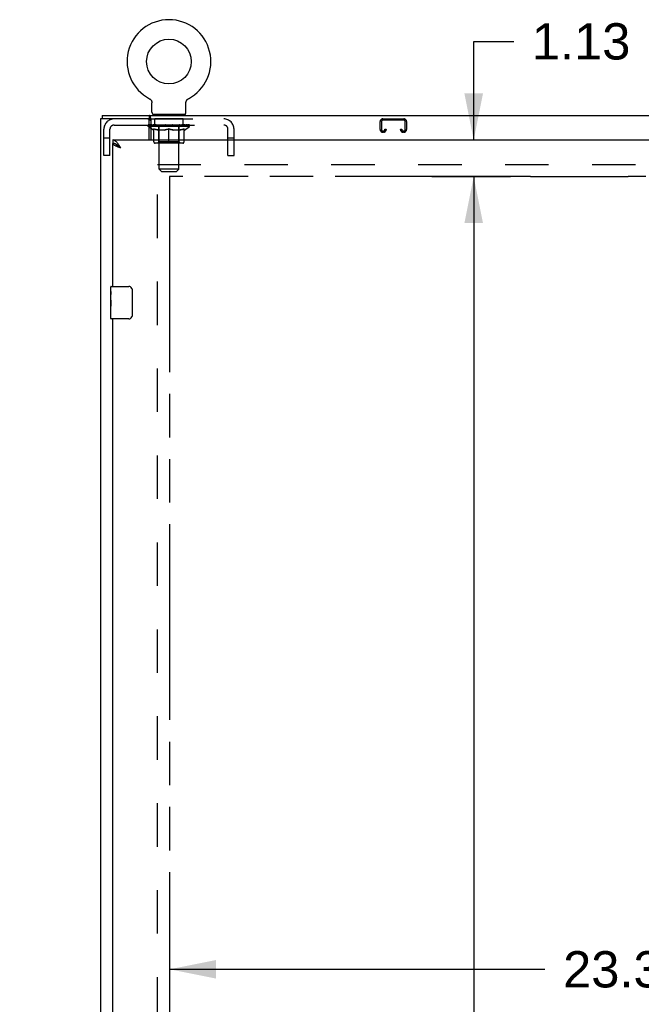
# Model space of a CAD drawing. Header units: inches. Extents: x 0 to 243, y 0 to 157.
# Tile 9 of 22: x 46 to 65, y 94 to 124. Entities that reach past the tile are written whole.
import ezdxf

# ---------------------------------------------------------------- set-up
doc = ezdxf.new("R2010")
doc.units = ezdxf.units.IN
doc.header["$LTSCALE"] = 13.357143
doc.header["$MEASUREMENT"] = 0
doc.linetypes.add('HIDDEN', pattern=[0.2, 0.1, -0.1])
doc.linetypes.add('PHANTOM', pattern=[0.8, 0.45, -0.05, 0.1, -0.05, 0.1, -0.05])
doc.layers.get('0').update_dxf_attribs({"linetype": 'CONTINUOUS'})
for name, color, linetype in [('02___PRT_ALL_AXES', 7, 'CONTINUOUS'), ('AVAILABLE_DOOR_SPACE', 7, 'CONTINUOUS'), ('DEFAULT_2', 8, 'HIDDEN'), ('DIMENSIONS', 7, 'CONTINUOUS')]:
    doc.layers.add(name, color=color, linetype=linetype)
doc.styles.get("Standard").update_dxf_attribs({"font": 'arial.ttf'})
doc.dimstyles.new('DIMSTYLE_2', dxfattribs={"dimtxt": 1.114286, "dimasz": 1.428571, "dimexe": 0.09, "dimexo": 0.07, "dimgap": 0.039, "dimtad": 0, "dimtih": 1, "dimtoh": 1, "dimzin": 4, "dimdsep": 46, "dimtxsty": 'Standard', "dimblk": '_FILLED', "dimblk1": '_FILLED', "dimblk2": '_FILLED', "dimcen": 0.09, "dimazin": 1, "dimtfac": 1, "dimtdec": 3, "dimtofl": 0, "dimtmove": 0, "dimatfit": 3, "dimldrblk": '_FILLED', "dimfxl": 1, "dimtolj": 1, "dimtzin": 4, "dimarcsym": 0})

# ---------------------------------------------------------------- blocks, each defined once
blk = doc.blocks.new('_FILLED')
at = {"color": 0, "linetype": 'ByBlock'}
blk.add_solid([(0, 0), (-1, 0.2), (-1, -0.2)], dxfattribs=at)
blk = doc.blocks.new('*D8')
at = {"layer": 'DIMENSIONS', "color": 2, "linetype": 'Continuous'}
for p, q in [((48.883, 92.119), (46.025, 92.119)), ((50.633, 92.119), (53.369, 92.119))]:
    blk.add_line(p, q, dxfattribs=at)
at = {"layer": 'DIMENSIONS', "color": 2, "linetype": 'Continuous', "xscale": 1.4285714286, "yscale": 1.4285714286, "zscale": 1.4285714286}
blk.add_blockref('_FILLED', (48.883, 92.119), dxfattribs=at)
at = {"layer": 'DIMENSIONS', "color": 2, "linetype": 'Continuous', "xscale": 1.4285714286, "yscale": 1.4285714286, "zscale": 1.4285714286, "rotation": 180}
blk.add_blockref('_FILLED', (50.633, 92.119), dxfattribs=at)
at = {"layer": 'DIMENSIONS', "color": 2, "linetype": 'Continuous', "insert": (53.926, 92.677), "char_height": 1.1143, "width": 3.02804, "attachment_point": 1, "line_spacing_factor": 0.9}
blk.add_mtext('1.75', dxfattribs=at)
blk = doc.blocks.new('*D9')
at = {"layer": 'DIMENSIONS', "color": 2, "linetype": 'Continuous'}
for p, q in [((50.633, 94.586), (62.168, 94.586)), ((73.945, 94.586), (67.176, 94.586))]:
    blk.add_line(p, q, dxfattribs=at)
at = {"layer": 'DIMENSIONS', "color": 2, "linetype": 'Continuous', "xscale": 1.4285714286, "yscale": 1.4285714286, "zscale": 1.4285714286, "rotation": 180}
blk.add_blockref('_FILLED', (50.633, 94.586), dxfattribs=at)
at = {"layer": 'DIMENSIONS', "color": 2, "linetype": 'Continuous', "xscale": 1.4285714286, "yscale": 1.4285714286, "zscale": 1.4285714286}
blk.add_blockref('_FILLED', (73.945, 94.586), dxfattribs=at)
at = {"layer": 'DIMENSIONS', "color": 2, "linetype": 'Continuous', "insert": (64.672, 95.143), "char_height": 1.1143, "width": 3.89379, "attachment_point": 2, "line_spacing_factor": 0.9}
blk.add_mtext('23.31', dxfattribs=at)
blk = doc.blocks.new('*D11')
at = {"layer": 'DIMENSIONS', "color": 2, "linetype": 'Continuous'}
for p, q in [((60.372, 118.945), (58.692, 118.945)), ((59.977, 118.945), (59.977, 85.934)), ((59.977, 50.695), (59.977, 82.034))]:
    blk.add_line(p, q, dxfattribs=at)
at = {"layer": 'DIMENSIONS', "color": 2, "linetype": 'Continuous', "xscale": 1.4285714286, "yscale": 1.4285714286, "zscale": 1.4285714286}
for p, rotation in [((59.977, 118.945), 90), ((59.977, 50.695), 270)]:
    blk.add_blockref('_FILLED', p, dxfattribs=dict(at, rotation=rotation))
at = {"layer": 'DIMENSIONS', "color": 2, "linetype": 'Continuous', "insert": (59.977, 85.377), "char_height": 1.1143, "width": 3.89379, "attachment_point": 2, "line_spacing_factor": 0.9}
blk.add_mtext('68.25\\Ptyp.', dxfattribs=at)
blk = doc.blocks.new('*D13')
at = {"layer": 'DIMENSIONS', "color": 2, "linetype": 'Continuous'}
for p, q in [((59.977, 120.07), (59.977, 123.1)), ((59.977, 123.1), (61.206, 123.1)), ((58.692, 120.07), (61.108, 120.07)), ((58.692, 118.945), (61.108, 118.945)), ((59.977, 118.945), (59.977, 116.088))]:
    blk.add_line(p, q, dxfattribs=at)
at = {"layer": 'DIMENSIONS', "color": 2, "linetype": 'Continuous', "xscale": 1.4285714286, "yscale": 1.4285714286, "zscale": 1.4285714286}
for p, rotation in [((59.977, 120.07), 270), ((59.977, 118.945), 90)]:
    blk.add_blockref('_FILLED', p, dxfattribs=dict(at, rotation=rotation))
at = {"layer": 'DIMENSIONS', "color": 2, "linetype": 'Continuous', "insert": (61.763, 123.657), "char_height": 1.1143, "width": 3.02804, "attachment_point": 1, "line_spacing_factor": 0.9}
blk.add_mtext('1.13', dxfattribs=at)

msp = doc.modelspace()

# ---------------------------------------------------------------- linework, layer by layer
at = {"color": 7, "linetype": 'Continuous'}
for p, q in [((50.012, 121.339), (50.012, 121.339)), ((50.012, 121.339), (50.016, 121.336)), ((50.013, 121.338), (50.015, 121.337)), ((50.016, 121.336), (50.021, 121.334)), ((50.021, 121.334), (50.025, 121.331)), ((50.025, 121.331), (50.03, 121.328)), ((50.029, 121.328), (50.034, 121.325)), ((50.034, 121.325), (50.038, 121.321)), ((51.185, 121.321), (51.19, 121.325)), ((51.189, 121.325), (51.194, 121.328)), ((51.194, 121.328), (51.198, 121.331)), ((51.198, 121.331), (51.202, 121.334)), ((51.202, 121.334), (51.207, 121.336)), ((51.202, 121.334), (51.204, 121.334)), ((51.207, 121.336), (51.211, 121.339)), ((51.208, 121.337), (51.21, 121.338)), ((50.038, 121.321), (50.042, 121.318)), ((50.042, 121.318), (50.045, 121.314)), ((50.045, 121.314), (50.049, 121.31)), ((50.049, 121.311), (50.053, 121.307)), ((50.053, 121.307), (50.056, 121.303)), ((50.056, 121.303), (50.059, 121.298)), ((50.059, 121.299), (50.062, 121.294)), ((50.062, 121.294), (50.065, 121.29)), ((50.065, 121.29), (50.068, 121.286)), ((50.068, 121.286), (50.071, 121.281)), ((50.071, 121.281), (50.073, 121.276)), ((50.073, 121.276), (50.075, 121.272)), ((50.075, 121.272), (50.077, 121.267)), ((50.077, 121.267), (50.079, 121.262)), ((50.079, 121.262), (50.081, 121.257)), ((50.081, 121.257), (50.083, 121.252)), ((50.083, 121.252), (50.084, 121.247)), ((50.084, 121.247), (50.085, 121.242)), ((50.085, 121.242), (50.086, 121.237)), ((50.086, 121.237), (50.087, 121.232)), ((50.089, 120.919), (50.089, 121.212)), ((51.135, 121.226), (51.136, 121.232)), ((51.135, 121.221), (51.135, 121.226)), ((51.135, 121.216), (51.135, 121.221)), ((51.135, 121.216), (51.135, 121.221)), ((51.135, 121.212), (51.135, 121.216)), ((51.135, 120.919), (51.135, 121.212)), ((51.136, 121.232), (51.137, 121.237)), ((51.137, 121.237), (51.138, 121.242)), ((51.138, 121.242), (51.139, 121.247)), ((51.139, 121.247), (51.14, 121.252)), ((51.14, 121.252), (51.142, 121.257)), ((51.142, 121.257), (51.144, 121.262)), ((51.144, 121.262), (51.146, 121.267)), ((51.146, 121.267), (51.148, 121.272)), ((51.148, 121.272), (51.15, 121.276)), ((51.15, 121.276), (51.152, 121.281)), ((51.152, 121.281), (51.155, 121.286)), ((51.155, 121.286), (51.158, 121.29)), ((51.158, 121.29), (51.161, 121.294)), ((51.161, 121.294), (51.164, 121.299)), ((51.164, 121.298), (51.167, 121.303)), ((51.167, 121.303), (51.171, 121.307)), ((51.17, 121.307), (51.174, 121.311)), ((51.174, 121.31), (51.178, 121.314)), ((51.178, 121.314), (51.182, 121.318)), ((51.181, 121.318), (51.185, 121.321)), ((48.56, 120.82), (48.56, 120.716)), ((48.56, 120.82), (108.456, 120.82)), ((50.015, 120.716), (50.015, 120.82)), ((50.06, 120.723), (50.06, 120.07)), ((50.112, 120.85), (50.112, 120.82)), ((51.112, 120.85), (50.112, 120.85)), ((51.112, 120.85), (51.112, 120.82)), ((50.007, 120.529), (50.06, 120.529)), ((50.007, 120.483), (50.06, 120.483)), ((50.06, 120.426), (50.007, 120.463)), ((50.016, 120.523), (50.016, 120.529)), ((48.883, 120.07), (48.883, 119.966)), ((49.006, 119.924), (48.996, 119.931)), ((48.823, 115.409), (48.823, 115.555)), ((48.838, 115.57), (49.378, 115.57)), ((49.477, 115.47), (49.477, 114.67)), ((48.823, 115.152), (48.823, 115.185)), ((48.823, 114.955), (48.823, 114.986)), ((48.823, 114.585), (48.823, 114.724)), ((49.378, 114.57), (48.838, 114.57))]:
    msp.add_line(p, q, dxfattribs=at)
at = {"color": 3, "linetype": 'Continuous'}
for p, q in [((48.508, 120.716), (48.508, 48.924)), ((50.015, 120.716), (48.508, 120.716)), ((50.007, 120.07), (50.007, 120.654)), ((48.883, 120.07), (77.57, 120.07)), ((48.883, 115.57), (48.883, 119.966)), ((48.883, 85.32), (48.883, 114.57))]:
    msp.add_line(p, q, dxfattribs=at)
at = {"color": 7, "linetype": 'Continuous'}
for points in [[(50.087, 121.232), (50.088, 121.226), (50.088, 121.221)], [(50.088, 121.226), (50.088, 121.221), (50.088, 121.216), (50.089, 121.212)], [(50.046, 120.769), (50.045, 120.774), (50.044, 120.78), (50.042, 120.785), (50.041, 120.789), (50.039, 120.794), (50.038, 120.798), (50.036, 120.802), (50.035, 120.806), (50.033, 120.809), (50.031, 120.812), (50.028, 120.814), (50.026, 120.816), (50.024, 120.818), (50.021, 120.819), (50.019, 120.82), (50.017, 120.82), (50.015, 120.82)], [(50.06, 120.723), (50.059, 120.725), (50.057, 120.728), (50.056, 120.731), (50.055, 120.735), (50.053, 120.74), (50.052, 120.744), (50.051, 120.749), (50.05, 120.754), (50.048, 120.759), (50.046, 120.769)], [(48.996, 119.931), (48.985, 119.937), (48.975, 119.942), (48.965, 119.947), (48.954, 119.951), (48.944, 119.955), (48.934, 119.958), (48.924, 119.961), (48.913, 119.963), (48.903, 119.965), (48.893, 119.966), (48.883, 119.966)], [(49.129, 119.824), (49.118, 119.831), (49.107, 119.838), (49.096, 119.845), (49.085, 119.852), (49.075, 119.859), (49.064, 119.866), (49.055, 119.873), (49.045, 119.881), (49.037, 119.888), (49.028, 119.895), (49.021, 119.902), (49.014, 119.909), (49.008, 119.916), (49.002, 119.923), (48.998, 119.929)], [(49.129, 119.824), (49.119, 119.833), (49.109, 119.842), (49.098, 119.851), (49.088, 119.86), (49.078, 119.869), (49.067, 119.878), (49.057, 119.887), (49.047, 119.895), (49.037, 119.903), (49.026, 119.91), (49.016, 119.917), (49.006, 119.924)], [(49.471, 115.506), (49.473, 115.501), (49.474, 115.495), (49.476, 115.489), (49.477, 115.483), (49.477, 115.476), (49.477, 115.47)], [(49.477, 114.67), (49.477, 114.664), (49.477, 114.657), (49.476, 114.651), (49.474, 114.645), (49.473, 114.64), (49.471, 114.634)]]:
    msp.add_lwpolyline(points, dxfattribs=at)
at = {"color": 3, "linetype": 'Continuous'}
for points in [[(50.031, 120.697), (50.029, 120.7), (50.028, 120.703), (50.027, 120.705), (50.026, 120.707), (50.025, 120.709), (50.023, 120.711), (50.022, 120.713), (50.02, 120.714), (50.019, 120.715), (50.017, 120.716), (50.016, 120.716), (50.015, 120.716)], [(50.06, 120.66), (50.058, 120.661), (50.056, 120.661), (50.054, 120.662), (50.052, 120.663), (50.049, 120.665), (50.047, 120.666), (50.045, 120.668), (50.044, 120.67), (50.042, 120.672), (50.041, 120.675), (50.039, 120.677), (50.038, 120.68), (50.036, 120.683), (50.035, 120.685), (50.034, 120.688), (50.033, 120.691), (50.031, 120.697)], [(49.037, 119.96), (49.026, 119.974), (49.016, 119.986), (49.006, 119.998), (48.996, 120.009), (48.985, 120.019), (48.975, 120.028), (48.965, 120.037), (48.954, 120.045), (48.944, 120.051), (48.934, 120.057), (48.924, 120.062), (48.913, 120.065), (48.903, 120.068), (48.893, 120.069), (48.883, 120.07)], [(48.992, 119.877), (48.979, 119.883), (48.967, 119.889), (48.955, 119.895), (48.944, 119.901), (48.933, 119.907), (48.924, 119.913), (48.916, 119.919), (48.908, 119.924), (48.901, 119.93), (48.896, 119.936), (48.891, 119.942), (48.887, 119.948), (48.885, 119.954), (48.883, 119.96), (48.883, 119.966)], [(49.129, 119.824), (49.097, 119.835), (49.081, 119.841), (49.065, 119.847), (49.05, 119.853), (49.035, 119.859), (49.02, 119.865), (49.006, 119.871), (48.992, 119.877)], [(49.129, 119.824), (49.119, 119.84), (49.109, 119.856), (49.098, 119.872), (49.088, 119.887), (49.078, 119.903), (49.067, 119.918), (49.057, 119.933), (49.047, 119.947), (49.037, 119.96)]]:
    msp.add_lwpolyline(points, dxfattribs=at)
at = {"color": 7, "linetype": 'Continuous'}
msp.add_circle((50.612, 122.478), 0.688, dxfattribs=at)
for centre, radius, start, end in [((50.612, 122.478), 1.288, 297.7005, 242.2995), ((50.158, 120.919), 0.069, 180, 270), ((51.066, 120.919), 0.069, 270, 360), ((48.838, 115.555), 0.015, 90, 180), ((49.378, 115.47), 0.1, 21.1999, 90), ((48.838, 114.585), 0.015, 180, 270), ((49.378, 114.67), 0.1, 270, 338.7946)]:
    msp.add_arc(centre, radius, start, end, dxfattribs=at)
at = {"color": 3, "linetype": 'Continuous'}
msp.add_arc((49.945, 120.654), 0.0625, 0, 90, dxfattribs=at)
at = {"color": 7, "linetype": 'Continuous'}
for major_axis, ratio, start_param, end_param in [((0.633, -0.007), 0.05963, -2.838724, -2.791898), ((0.633, -0.013), 0.05688, -2.765264, -2.626792)]:
    msp.add_ellipse((50.612, 120.53), major_axis=major_axis, ratio=ratio, start_param=start_param, end_param=end_param, dxfattribs=at)
at = {"layer": '02___PRT_ALL_AXES', "color": 8, "linetype": 'HIDDEN'}
for p, q in [((50.174, 120.529), (50.174, 120.716)), ((51.049, 120.716), (50.174, 120.716)), ((51.049, 120.529), (50.174, 120.529)), ((51.049, 120.529), (51.049, 120.716))]:
    msp.add_line(p, q, dxfattribs=at)
at = {"layer": '02___PRT_ALL_AXES', "color": 7, "linetype": 'Continuous'}
for p, q in [((48.823, 115.409), (48.823, 115.555)), ((48.823, 115.152), (48.823, 115.409)), ((48.828, 115.353), (48.823, 115.353)), ((48.829, 115.185), (48.829, 115.322)), ((48.823, 115.185), (48.829, 115.185)), ((48.823, 114.585), (48.823, 115.149)), ((48.824, 115.122), (48.823, 115.122)), ((48.823, 114.991), (48.828, 114.991)), ((48.823, 114.955), (48.829, 114.955)), ((48.823, 114.892), (48.829, 114.892)), ((48.823, 114.724), (48.829, 114.724)), ((48.829, 114.724), (48.829, 114.955))]:
    msp.add_line(p, q, dxfattribs=at)
for points in [[(48.823, 115.409), (48.823, 115.406), (48.823, 115.401), (48.824, 115.396), (48.825, 115.382)], [(48.825, 115.382), (48.826, 115.375), (48.827, 115.367), (48.828, 115.358)], [(48.828, 115.358), (48.829, 115.349), (48.829, 115.34), (48.829, 115.331), (48.829, 115.322)], [(48.823, 115.152), (48.823, 115.143), (48.823, 115.134), (48.824, 115.124)], [(48.824, 115.124), (48.827, 115.091), (48.828, 115.079), (48.828, 115.066), (48.829, 115.054), (48.829, 115.041), (48.829, 115.028), (48.829, 115.015), (48.829, 115.002), (48.828, 114.99), (48.828, 114.978), (48.827, 114.966)]]:
    msp.add_lwpolyline(points, dxfattribs=at)
msp.add_ellipse((49.086, 114.986), major_axis=(0.263, 0), ratio=0.432808, start_param=3.141593, end_param=3.321581, dxfattribs=at)
at = {"layer": 'AVAILABLE_DOOR_SPACE', "color": 4, "linetype": 'PHANTOM'}
for p, q in [((50.633, 118.945), (50.633, 50.695)), ((61.726, 118.945), (50.633, 118.945)), ((61.726, 118.945), (61.726, 118.944)), ((61.726, 118.944), (64.726, 118.944)), ((64.726, 118.944), (64.726, 118.945)), ((73.945, 118.945), (64.726, 118.945))]:
    msp.add_line(p, q, dxfattribs=at)
at = {"layer": 'DEFAULT_2', "color": 8, "linetype": 'HIDDEN'}
for p, q in [((50.012, 121.339), (50.012, 121.339)), ((50.019, 121.334), (50.021, 121.334)), ((51.211, 121.339), (51.211, 121.339)), ((50.299, 120.85), (50.299, 120.82)), ((50.312, 119.169), (50.312, 120.816)), ((50.912, 119.169), (50.912, 120.816)), ((50.924, 120.85), (50.924, 120.82)), ((48.929, 120.529), (50.007, 120.529)), ((49.978, 120.483), (49.978, 120.53)), ((50.007, 120.463), (49.978, 120.483)), ((50.007, 120.483), (49.978, 120.483)), ((49.988, 120.523), (49.988, 120.53)), ((49.997, 120.52), (49.997, 120.523)), ((49.997, 120.52), (51.227, 120.52)), ((50.005, 120.52), (50.005, 120.523)), ((50.006, 120.52), (50.006, 120.523)), ((50.015, 120.716), (52.295, 120.716)), ((50.016, 120.529), (50.016, 120.53)), ((50.033, 120.52), (50.033, 120.523)), ((50.035, 120.52), (50.035, 120.523)), ((50.06, 120.529), (52.295, 120.529)), ((51.245, 120.483), (50.06, 120.483)), ((50.138, 120.372), (50.06, 120.426)), ((50.063, 120.523), (50.063, 120.53)), ((50.078, 120.52), (50.078, 120.523)), ((50.08, 120.52), (50.08, 120.523)), ((50.285, 120.523), (50.083, 120.523)), ((50.126, 120.523), (50.126, 120.53)), ((50.128, 120.52), (50.128, 120.523)), ((50.129, 120.52), (50.129, 120.523)), ((50.132, 120.52), (50.132, 120.523)), ((50.139, 120.52), (50.139, 120.523)), ((50.139, 120.52), (50.139, 120.523)), ((50.142, 120.52), (50.142, 120.523)), ((50.146, 120.52), (50.146, 120.524)), ((50.15, 120.52), (50.15, 120.523)), ((50.164, 120.52), (50.164, 120.523)), ((50.182, 120.52), (50.182, 120.523)), ((50.183, 120.52), (50.183, 120.526)), ((50.203, 120.52), (50.203, 120.523)), ((50.203, 120.52), (50.203, 120.523)), ((50.205, 120.523), (50.205, 120.53)), ((50.214, 120.52), (50.214, 120.523)), ((50.218, 120.52), (50.218, 120.523)), ((50.228, 120.52), (50.228, 120.523)), ((50.239, 120.52), (50.239, 120.527)), ((50.254, 120.52), (50.254, 120.523)), ((50.257, 120.52), (50.257, 120.523)), ((50.285, 120.52), (50.285, 120.523)), ((50.352, 120.523), (50.29, 120.523)), ((50.295, 120.523), (50.295, 120.53)), ((50.299, 120.012), (50.299, 120.48)), ((50.302, 120.52), (50.302, 120.523)), ((50.306, 120.52), (50.306, 120.523)), ((50.312, 120.52), (50.312, 120.528)), ((50.317, 120.52), (50.317, 120.523)), ((50.327, 120.52), (50.327, 120.523)), ((50.352, 120.52), (50.352, 120.523)), ((50.427, 120.523), (50.367, 120.523)), ((50.388, 120.52), (50.388, 120.523)), ((50.395, 120.523), (50.395, 120.53)), ((50.399, 120.52), (50.399, 120.523)), ((50.401, 120.52), (50.401, 120.529)), ((50.404, 120.52), (50.404, 120.523)), ((50.411, 120.52), (50.411, 120.523)), ((50.427, 120.52), (50.427, 120.523)), ((50.507, 120.523), (50.453, 120.523)), ((50.466, 120.52), (50.466, 120.523)), ((50.497, 120.523), (50.612, 120.53)), ((50.502, 120.523), (50.502, 120.53)), ((50.502, 120.523), (50.502, 120.53)), ((50.502, 120.53), (50.502, 120.53)), ((50.502, 120.52), (50.502, 120.523)), ((50.506, 120.52), (50.506, 120.524)), ((50.507, 120.52), (50.507, 120.523)), ((50.507, 120.52), (50.507, 120.523)), ((50.591, 120.523), (50.543, 120.523)), ((50.548, 120.52), (50.548, 120.523)), ((50.591, 120.52), (50.591, 120.523)), ((50.609, 120.523), (50.609, 120.523)), ((50.609, 120.52), (50.609, 120.523)), ((50.609, 120.52), (50.609, 120.523)), ((50.612, 120.523), (50.612, 120.53)), ((50.614, 120.52), (50.614, 120.523)), ((50.614, 120.52), (50.614, 120.523)), ((50.614, 120.523), (50.614, 120.523)), ((50.616, 120.523), (50.681, 120.523)), ((50.632, 120.52), (50.632, 120.523)), ((50.648, 120.523), (50.648, 120.528)), ((50.648, 120.528), (50.726, 120.523)), ((50.67, 120.523), (50.67, 120.526)), ((50.675, 120.52), (50.675, 120.523)), ((50.716, 120.52), (50.716, 120.523)), ((50.716, 120.52), (50.716, 120.523)), ((50.716, 120.523), (50.771, 120.523)), ((50.717, 120.52), (50.717, 120.524)), ((50.721, 120.523), (50.721, 120.53)), ((50.721, 120.53), (50.722, 120.53)), ((50.721, 120.52), (50.721, 120.523)), ((50.722, 120.523), (50.722, 120.53)), ((50.757, 120.52), (50.757, 120.523)), ((50.797, 120.52), (50.797, 120.523)), ((50.797, 120.523), (50.856, 120.523)), ((50.812, 120.52), (50.812, 120.523)), ((50.819, 120.52), (50.819, 120.523)), ((50.822, 120.52), (50.822, 120.529)), ((50.824, 120.52), (50.824, 120.523)), ((50.828, 120.523), (50.828, 120.53)), ((50.835, 120.52), (50.835, 120.523)), ((50.871, 120.52), (50.871, 120.523)), ((50.871, 120.523), (50.933, 120.523)), ((50.896, 120.52), (50.896, 120.523)), ((50.907, 120.52), (50.907, 120.523)), ((50.911, 120.52), (50.911, 120.528)), ((50.917, 120.52), (50.917, 120.523)), ((50.921, 120.52), (50.921, 120.523)), ((50.924, 120.012), (50.924, 120.48)), ((50.928, 120.523), (50.928, 120.53)), ((50.938, 120.52), (50.938, 120.523)), ((50.938, 120.523), (51.14, 120.523)), ((50.966, 120.52), (50.966, 120.523)), ((50.969, 120.52), (50.969, 120.523)), ((50.984, 120.52), (50.984, 120.527)), ((50.996, 120.52), (50.996, 120.523)), ((51.005, 120.52), (51.005, 120.523)), ((51.009, 120.52), (51.009, 120.523)), ((51.019, 120.523), (51.019, 120.53)), ((51.02, 120.52), (51.02, 120.523)), ((51.02, 120.52), (51.02, 120.523)), ((51.04, 120.52), (51.04, 120.526)), ((51.041, 120.52), (51.041, 120.523)), ((51.059, 120.52), (51.059, 120.523)), ((51.073, 120.52), (51.073, 120.523)), ((51.078, 120.52), (51.078, 120.524)), ((51.081, 120.52), (51.081, 120.523)), ((51.084, 120.52), (51.084, 120.523)), ((51.084, 120.52), (51.084, 120.523)), ((51.086, 120.372), (51.245, 120.483)), ((51.092, 120.52), (51.092, 120.523)), ((51.095, 120.52), (51.095, 120.523)), ((51.095, 120.52), (51.095, 120.523)), ((51.097, 120.523), (51.097, 120.53)), ((51.143, 120.52), (51.143, 120.523)), ((51.146, 120.52), (51.146, 120.523)), ((51.16, 120.523), (51.16, 120.53)), ((51.189, 120.52), (51.189, 120.523)), ((51.19, 120.52), (51.19, 120.523)), ((51.207, 120.523), (51.207, 120.53)), ((51.217, 120.52), (51.217, 120.523)), ((51.218, 120.52), (51.218, 120.523)), ((51.227, 120.52), (51.227, 120.523)), ((51.235, 120.523), (51.235, 120.53)), ((51.245, 120.483), (51.245, 120.53)), ((57.101, 120.39), (57.101, 120.636)), ((57.141, 120.636), (57.141, 120.39)), ((57.181, 120.716), (57.834, 120.716)), ((57.834, 120.676), (57.181, 120.676)), ((57.874, 120.39), (57.874, 120.636)), ((57.914, 120.636), (57.914, 120.39)), ((48.612, 119.591), (48.612, 120.399)), ((48.799, 120.121), (48.612, 120.121)), ((48.799, 119.591), (48.799, 120.399)), ((50.138, 120.372), (50.148, 120.372)), ((50.148, 120.009), (50.148, 120.415)), ((50.47, 120.372), (50.29, 120.372)), ((50.612, 119.972), (50.612, 120.415)), ((50.933, 120.372), (50.753, 120.372)), ((51.075, 120.009), (51.075, 120.415)), ((51.075, 120.372), (51.086, 120.372)), ((52.425, 119.591), (52.425, 120.399)), ((52.612, 120.121), (52.425, 120.121)), ((52.612, 119.591), (52.612, 120.399)), ((57.181, 120.35), (57.209, 120.35)), ((57.209, 120.31), (57.181, 120.31)), ((57.249, 120.39), (57.249, 120.404)), ((57.249, 120.404), (57.289, 120.404)), ((57.289, 120.404), (57.289, 120.39)), ((57.726, 120.39), (57.726, 120.404)), ((57.726, 120.404), (57.766, 120.404)), ((57.766, 120.404), (57.766, 120.39)), ((57.806, 120.35), (57.834, 120.35)), ((57.834, 120.31), (57.806, 120.31)), ((51.038, 119.972), (50.185, 119.972)), ((50.299, 120.012), (50.259, 119.972)), ((50.924, 120.012), (50.299, 120.012)), ((50.924, 120.012), (50.964, 119.972)), ((48.799, 119.591), (48.612, 119.591)), ((52.425, 119.591), (52.612, 119.591)), ((50.258, 50.268), (50.258, 119.372)), ((50.258, 119.32), (76.862, 119.32)), ((50.381, 119.1), (50.312, 119.169)), ((50.912, 119.169), (50.312, 119.169)), ((50.381, 119.1), (50.843, 119.1)), ((50.843, 119.1), (50.912, 119.169))]:
    msp.add_line(p, q, dxfattribs=at)
for points in [[(50.148, 120.415), (50.174, 120.405), (50.199, 120.396), (50.224, 120.388), (50.249, 120.382), (50.274, 120.376), (50.298, 120.372)], [(50.29, 120.372), (50.267, 120.376), (50.243, 120.382), (50.22, 120.389), (50.196, 120.396), (50.172, 120.405), (50.148, 120.414)], [(50.461, 120.372), (50.485, 120.376), (50.51, 120.382), (50.535, 120.389), (50.56, 120.397), (50.586, 120.406), (50.612, 120.415)], [(50.612, 120.414), (50.587, 120.404), (50.563, 120.396), (50.54, 120.388), (50.517, 120.382), (50.493, 120.376), (50.47, 120.372)], [(50.612, 120.415), (50.638, 120.405), (50.663, 120.396), (50.688, 120.389), (50.713, 120.382), (50.738, 120.376), (50.763, 120.372)], [(50.753, 120.372), (50.73, 120.376), (50.706, 120.382), (50.683, 120.389), (50.659, 120.396), (50.636, 120.404), (50.612, 120.414)], [(50.925, 120.372), (50.95, 120.376), (50.975, 120.382), (50.999, 120.389), (51.024, 120.396), (51.05, 120.405), (51.075, 120.415)], [(51.075, 120.414), (51.051, 120.405), (51.026, 120.396), (51.003, 120.389), (50.979, 120.382), (50.956, 120.376), (50.933, 120.372)]]:
    msp.add_lwpolyline(points, dxfattribs=at)
for centre, radius, start, end in [((50.277, 120.816), 0.0345, 0, 90), ((50.946, 120.816), 0.0345, 90, 180), ((48.929, 120.399), 0.317, 90, 180), ((48.929, 120.399), 0.13, 90, 180), ((50.259, 120.48), 0.0398, 0, 90), ((50.964, 120.48), 0.0398, 90, 180), ((52.295, 120.399), 0.317, 0, 90), ((52.295, 120.399), 0.13, 0, 90), ((57.181, 120.636), 0.08, 90, 180), ((57.181, 120.636), 0.04, 90, 180), ((57.834, 120.636), 0.08, 0, 90), ((57.834, 120.636), 0.04, 0, 90), ((57.181, 120.39), 0.08, 180, 270), ((57.181, 120.39), 0.04, 180, 270), ((57.209, 120.39), 0.08, 270, 360), ((57.209, 120.39), 0.04, 270, 360), ((57.806, 120.39), 0.08, 180, 270), ((57.806, 120.39), 0.04, 180, 270), ((57.834, 120.39), 0.08, 270, 360), ((57.834, 120.39), 0.04, 270, 360), ((50.185, 120.009), 0.0371, 180, 270), ((51.038, 120.009), 0.0371, 270, 360)]:
    msp.add_arc(centre, radius, start, end, dxfattribs=at)
for centre, major_axis, ratio, start_param, end_param in [((50.612, 120.53), (0.633, 0.007), 0.05963, 2.96643, 3.140963), ((49.958, 120.518), (0.198, 0), 0.060556, 6.713838, 7.753689), ((50.612, 120.53), (0.633, 0), 0.060556, 3.141593, 3.316126), ((49.958, 120.511), (0.198, 0.002), 0.05963, 1.376596, 1.469874), ((50.612, 120.53), (0.633, 0.013), 0.05688, 9.07453, 9.249063), ((49.934, 120.518), (0.198, 0.002), 0.05963, 6.538676, 7.578526), ((50.003, 120.518), (0.198, -0.002), 0.05963, 6.889, 7.928851), ((50.612, 120.53), (0.633, -0.007), 0.05963, -2.96643, -2.838724), ((50.003, 120.511), (0.198, 0), 0.060556, 1.551758, 1.645036), ((49.934, 120.511), (0.198, 0.004), 0.05688, 1.20151, 1.294789), ((50.004, 120.514), (0.164, 0.002), 0.05963, 7.348414, 7.897461), ((49.984, 120.514), (0.164, 0.003), 0.05688, 7.173328, 7.722375), ((50.042, 120.514), (0.164, 0), 0.060556, 7.523576, 8.072623), ((50.612, 120.53), (0.633, 0.019), 0.052395, 8.899588, 9.074121), ((49.93, 120.518), (0.198, 0.004), 0.05688, 6.36359, 7.403441), ((50.065, 120.518), (0.198, -0.004), 0.05688, 7.064085, 8.103936), ((50.612, 120.53), (0.633, -0.013), 0.05688, -2.791345, -2.765264), ((50.065, 120.511), (0.198, -0.002), 0.05963, 1.72692, 1.820198), ((49.93, 120.511), (0.198, 0.006), 0.052395, 1.026568, 1.119847), ((49.983, 120.514), (0.164, 0.005), 0.052395, 6.998386, 7.547434), ((50.098, 120.514), (0.164, -0.002), 0.05963, 7.698738, 8.247785), ((50.612, 120.53), (0.633, -0.013), 0.05688, 3.656394, 3.666373), ((50.612, 120.53), (0.633, 0.025), 0.046319, 2.441654, 2.616187), ((50.145, 120.518), (0.198, -0.006), 0.052395, 0.955842, 1.995693), ((50.612, 120.53), (0.633, -0.019), 0.052395, -2.616403, -2.44187), ((49.947, 120.518), (0.198, 0.006), 0.052395, -0.094537, 0.945314), ((50.145, 120.511), (0.198, -0.004), 0.05688, 1.902006, 1.995284), ((49.947, 120.511), (0.198, 0.008), 0.046319, 0.851819, 0.945098), ((50.002, 120.514), (0.164, 0.006), 0.046319, 0.540452, 1.089499), ((50.169, 120.514), (0.164, -0.003), 0.05688, 1.590638, 2.139686), ((50.612, 120.53), (0.633, 0.029), 0.038841, 2.267123, 2.441656), ((50.238, 120.518), (0.198, -0.008), 0.046319, 1.130591, 2.170442), ((50.612, 120.53), (0.633, -0.025), 0.046319, -2.441654, -2.267121), ((49.985, 120.518), (0.198, 0.008), 0.046319, -0.269286, 0.770565), ((50.238, 120.511), (0.198, -0.006), 0.052395, 2.076947, 2.170226), ((49.985, 120.511), (0.198, 0.009), 0.038841, 0.677289, 0.770567), ((50.039, 120.514), (0.164, 0.008), 0.038841, 0.365921, 0.914969), ((50.253, 120.514), (0.164, -0.005), 0.052395, 1.76558, 2.314627), ((50.612, 120.53), (0.633, 0.033), 0.030195, 2.09281, 2.267343), ((50.343, 120.518), (0.198, -0.009), 0.038841, 1.305122, 2.344973), ((50.612, 120.53), (0.633, -0.029), 0.038841, -2.267123, -2.092591), ((50.041, 120.518), (0.198, 0.009), 0.038841, -0.443817, 0.596034), ((50.343, 120.511), (0.198, -0.008), 0.046319, 2.251696, 2.344975), ((50.041, 120.511), (0.198, 0.01), 0.030195, 0.502975, 0.596254), ((50.093, 120.514), (0.164, 0.009), 0.030195, 0.191608, 0.740655), ((50.349, 120.514), (0.164, -0.006), 0.046319, 1.940329, 2.489376), ((50.114, 120.518), (0.198, 0.01), 0.030195, -0.61813, 0.421721), ((50.612, 120.53), (0.633, 0.036), 0.020645, 1.918687, 2.09322), ((50.456, 120.518), (0.198, -0.01), 0.030195, 1.479435, 2.519286), ((50.612, 120.53), (0.633, -0.033), 0.030195, -2.09281, -1.918277), ((50.456, 120.511), (0.198, -0.009), 0.038841, 2.426227, 2.519505), ((50.114, 120.511), (0.198, 0.011), 0.020645, 0.328852, 0.422131), ((50.163, 120.514), (0.164, 0.009), 0.020645, 0.017485, 0.566532), ((50.452, 120.514), (0.164, -0.008), 0.038841, 2.11486, 2.663907), ((50.203, 120.518), (0.198, 0.011), 0.020645, -0.792253, 0.247598), ((50.612, 120.53), (0.633, 0.038), 0.010478, 1.744704, 1.919237), ((50.573, 120.518), (0.198, -0.011), 0.020645, 1.653558, 2.693409), ((50.612, 120.53), (0.633, -0.036), 0.020645, -1.918687, -1.744154), ((50.573, 120.511), (0.198, -0.01), 0.030195, 2.60054, 2.693819), ((50.203, 120.511), (0.198, 0.012), 0.010478, 0.154869, 0.248148), ((50.247, 120.514), (0.164, 0.01), 0.010478, 6.126688, 6.675735), ((50.56, 120.514), (0.164, -0.009), 0.030195, 2.289173, 2.83822), ((50.304, 120.518), (0.198, 0.012), 0.010478, -0.966236, -0.000846), ((50.692, 120.518), (0.198, -0.012), 0.010478, 1.827541, 2.867392), ((50.612, 120.53), (0.633, -0.038), 0.010478, -1.744704, -1.563007), ((50.692, 120.511), (0.198, -0.011), 0.020645, 2.774664, 2.867942), ((50.67, 120.514), (0.164, -0.009), 0.020645, 2.463296, 3.012344), ((50.531, 120.518), (0.198, 0.012), 0.010478, 0.274201, 1.314052), ((50.445, 120.514), (0.164, 0.01), 0.010478, -0.000483, 0.504314), ((50.414, 120.511), (0.198, 0.012), 0.010478, 0.099668, 0.192946), ((50.612, 120.53), (0.633, 0.038), 0.010478, -1.571421, -1.396888), ((50.778, 120.514), (0.164, -0.01), 0.010478, 2.637279, 3.14189), ((50.809, 120.511), (0.198, -0.012), 0.010478, 2.74231, 2.948646), ((50.65, 120.518), (0.198, 0.011), 0.020645, 0.448184, 1.488034), ((50.553, 120.514), (0.164, 0.009), 0.020645, 0.129249, 0.678296), ((50.531, 120.511), (0.198, 0.011), 0.020645, 0.273651, 0.366929), ((50.919, 120.518), (0.198, -0.012), 0.010478, -3.140747, -2.175357), ((50.612, 120.53), (0.633, 0.036), 0.020645, -1.397439, -1.222906), ((50.612, 120.53), (0.633, -0.038), 0.010478, 1.222355, 1.396888), ((50.767, 120.518), (0.198, 0.01), 0.030195, 0.622307, 1.662158), ((50.663, 120.514), (0.164, 0.009), 0.030195, 0.303372, 0.852419), ((50.976, 120.514), (0.164, -0.01), 0.010478, 2.749043, 3.29809), ((51.02, 120.518), (0.198, -0.011), 0.020645, 2.893995, 3.933846), ((50.65, 120.511), (0.198, 0.01), 0.030195, 0.447774, 0.541052), ((51.02, 120.511), (0.198, -0.012), 0.010478, 2.893445, 2.986723), ((50.612, 120.53), (0.633, 0.033), 0.030195, -1.223315, -1.048783), ((50.612, 120.53), (0.633, -0.036), 0.020645, 1.048373, 1.222906), ((50.88, 120.518), (0.198, 0.009), 0.038841, 0.79662, 1.836471), ((50.771, 120.514), (0.164, 0.008), 0.038841, 0.477686, 1.026733), ((51.06, 120.514), (0.164, -0.009), 0.020645, 2.57506, 3.124108), ((51.109, 120.518), (0.198, -0.01), 0.030195, 2.719872, 3.759723), ((50.985, 120.518), (0.198, 0.008), 0.046319, 0.971151, 2.011002), ((50.767, 120.511), (0.198, 0.009), 0.038841, 0.622087, 0.715366), ((51.109, 120.511), (0.198, -0.011), 0.020645, 2.719462, 2.812741), ((50.612, 120.53), (0.633, 0.029), 0.038841, -1.049002, -0.874469), ((50.612, 120.53), (0.633, -0.033), 0.030195, 0.87425, 1.048783), ((50.874, 120.514), (0.164, 0.006), 0.046319, 0.652216, 1.201263), ((51.079, 120.518), (0.198, 0.006), 0.052395, 1.1459, 2.185751), ((51.13, 120.514), (0.164, -0.009), 0.030195, 2.400937, 2.949985), ((51.182, 120.518), (0.198, -0.009), 0.038841, 2.545558, 3.585409), ((50.97, 120.514), (0.164, 0.005), 0.052395, 0.826965, 1.376012), ((50.88, 120.511), (0.198, 0.008), 0.046319, 0.796618, 0.889896), ((51.182, 120.511), (0.198, -0.01), 0.030195, 2.545339, 2.638617), ((51.158, 120.518), (0.198, 0.004), 0.05688, 1.320842, 2.360692), ((50.612, 120.53), (0.633, 0.025), 0.046319, -0.874471, -0.699939), ((50.612, 120.53), (0.633, -0.029), 0.038841, 0.699936, 0.874469), ((51.239, 120.518), (0.198, -0.008), 0.046319, 2.371028, 3.410879), ((51.184, 120.514), (0.164, -0.008), 0.038841, 2.226624, 2.775671), ((51.221, 120.518), (0.198, 0.002), 0.05963, 1.495927, 2.535778), ((51.054, 120.514), (0.164, 0.003), 0.05688, 1.001907, 1.550954), ((51.276, 120.518), (0.198, -0.006), 0.052395, 2.196279, 3.23613), ((51.221, 120.514), (0.164, -0.006), 0.046319, 2.052093, 2.601141), ((50.985, 120.511), (0.198, 0.006), 0.052395, 0.971367, 1.064645), ((51.239, 120.511), (0.198, -0.009), 0.038841, 2.371026, 2.464304), ((51.265, 120.518), (0.198, 0), 0.060556, 1.671089, 2.71094), ((51.293, 120.518), (0.198, -0.004), 0.05688, 2.021337, 3.061188), ((50.612, 120.53), (0.633, 0.019), 0.052395, -0.699723, -0.52519), ((50.612, 120.53), (0.633, -0.025), 0.046319, 0.525406, 0.699939), ((51.289, 120.518), (0.198, -0.002), 0.05963, 1.846251, 2.886102), ((51.126, 120.514), (0.164, 0.002), 0.05963, 1.176993, 1.72604), ((51.24, 120.514), (0.164, -0.005), 0.052395, 1.877344, 2.426392), ((51.181, 120.514), (0.164, 0), 0.060556, 1.352155, 1.901202), ((51.239, 120.514), (0.164, -0.003), 0.05688, 1.702402, 2.25145), ((51.219, 120.514), (0.164, -0.002), 0.05963, 1.527317, 2.076364), ((51.079, 120.511), (0.198, 0.004), 0.05688, 1.146309, 1.239587), ((51.276, 120.511), (0.198, -0.008), 0.046319, 2.196495, 2.289773), ((50.612, 120.53), (0.633, 0.013), 0.05688, -0.524781, -0.350248), ((50.612, 120.53), (0.633, -0.019), 0.052395, 0.350657, 0.52519), ((51.158, 120.511), (0.198, 0.002), 0.05963, 1.321394, 1.414673), ((51.293, 120.511), (0.198, -0.006), 0.052395, 2.021746, 2.115024), ((50.612, 120.53), (0.633, 0.007), 0.05963, -0.349695, -0.175162), ((50.612, 120.53), (0.633, -0.013), 0.05688, 0.175715, 0.350248), ((51.221, 120.511), (0.198, 0), 0.060556, 1.496556, 1.589835), ((51.289, 120.511), (0.198, -0.004), 0.05688, 1.846804, 1.940083), ((51.265, 120.511), (0.198, -0.002), 0.05963, 1.671719, 1.764997), ((50.612, 120.53), (0.633, 0), 0.060556, -0.174533, 0), ((50.612, 120.53), (0.633, -0.007), 0.05963, 0.000629, 0.175162)]:
    msp.add_ellipse(centre, major_axis=major_axis, ratio=ratio, start_param=start_param, end_param=end_param, dxfattribs=at)

# ---------------------------------------------------------------- dimensions: what is measured, and where the dimension line sits
at = {"layer": 'DIMENSIONS', "color": 2, "linetype": 'Continuous'}
for base, p1, p2, angle, picture, middle in [((59.977267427, 120.070015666), (58.621553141, 118.945015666), (58.621553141, 120.070015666), 90, '*D13', (63.325263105, 123.093802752)), ((48.883, 92.119), (50.633, 118.945), (48.883, 86.528), 180, '*D8', (55.493, 92.113)), ((50.633, 94.586), (73.945, 118.945), (50.633, 118.945), 180, '*D9', (64.549, 94.58))]:
    dim = msp.add_linear_dim(base=base, p1=p1, p2=p2, angle=angle, dimstyle='DIMSTYLE_2', dxfattribs=at)
    dim.commit()
    dim.dimension.update_dxf_attribs({"geometry": picture, "text_midpoint": middle, "dimtype": 160})
dim = msp.add_linear_dim(base=(59.977, 50.695), p1=(58.622, 118.945), p2=(50.633, 50.695), angle=270, text='<>\\Ptyp.', dimstyle='DIMSTYLE_2', dxfattribs=at)
dim.commit()
dim.dimension.update_dxf_attribs({"geometry": '*D11', "text_midpoint": (59.977, 83.984), "dimtype": 160})

doc.saveas('drawing.dxf')
